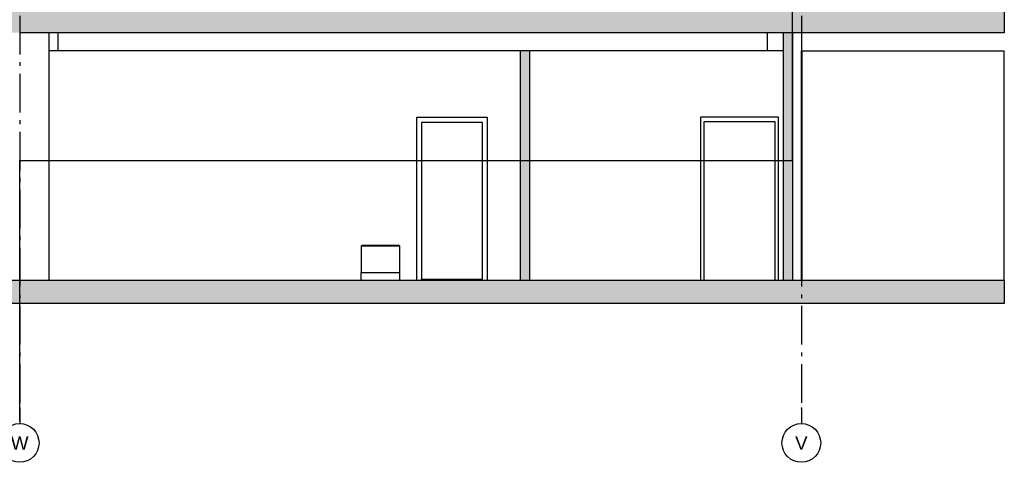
# Model space of a CAD drawing. Header units: millimetres. Extents: x -74465 to -41950, y 1470 to 14690.
# Tile 126 of 132: x -54677 to -41950, y 1470 to 7188. Entities that reach past the tile are written whole.
import ezdxf
from ezdxf.enums import TextEntityAlignment as Align

# ---------------------------------------------------------------- set-up
doc = ezdxf.new("R2010")
doc.units = ezdxf.units.MM
doc.header["$LTSCALE"] = 0.5
doc.header["$MEASUREMENT"] = 0
doc.linetypes.add('Akselinje', pattern=[1500, 1000, -200, 100, -200])
doc.linetypes.add('PLINE', pattern=[0])
for name, color, linetype in [('222- Søyler', 7, 'Continuous'), ('23-- Yttervegger', 7, 'Continuous'), ('24-- Innervegger', 7, 'Continuous'), ('24-- Innervegger (Skravur)', 7, 'Continuous'), ('244- Vinduer_ dører_ foldevegger', 7, 'Continuous'), ('251- Frittbærende dekker', 7, 'Continuous'), ('251- Frittbærende dekker (Skravur)', 7, 'Continuous'), ('279- Annet fast inventar', 7, 'Continuous'), ('82-- Modullinjer', 7, 'Continuous'), ('tiltaksgrense', 7, 'Continuous')]:
    doc.layers.add(name, color=color, linetype=linetype)
doc.styles.add('GENERATED_STYLE_1', font='arial.ttf')
pattern_1 = [(0, (0, 0), (0, 43.30127), [0, -25]), (0, (12.5, 21.65), (0, 43.30127), [0, -25])]

# ---------------------------------------------------------------- blocks, each defined once
blk = doc.blocks.new('Standard grid marker[1]', base_point=(-54677, 14190))
at = {"layer": '82-- Modullinjer', "linetype": 'Akselinje'}
for p, q in [((-54677, 13990), (-54677, 14190)), ((-54677, 13990), (-54677, 2170)), ((-54677, 2170), (-54677, 1970))]:
    blk.add_line(p, q, dxfattribs=at)
at = {"layer": '82-- Modullinjer', "linetype": 'PLINE'}
for centre in [(-54677, 14440), (-54677, 1720)]:
    blk.add_circle(centre, 250, dxfattribs=at)
at = {"layer": '82-- Modullinjer', "linetype": 'Akselinje'}
for p in [(-54677, 13990), (-54677, 13990), (-54677, 2170), (-54677, 2170)]:
    blk.add_point(p, dxfattribs=at)
at = {"layer": '82-- Modullinjer', "style": 'GENERATED_STYLE_1'}
for tag, p in [('AC_MarkerText_1_0', (-54677, 14527)), ('AC_MarkerText_1_1', (-54677, 1808))]:
    blk.add_attdef(tag, text='', height=175, rotation=360, dxfattribs=at).set_placement(p, align=Align.TOP_CENTER)
blk = doc.blocks.new('Standard grid marker[4]', base_point=(-44573, 14190))
at = {"layer": '82-- Modullinjer', "linetype": 'Akselinje'}
for p, q in [((-44573, 13990), (-44573, 14190)), ((-44573, 13990), (-44573, 2170)), ((-44573, 2170), (-44573, 1970))]:
    blk.add_line(p, q, dxfattribs=at)
at = {"layer": '82-- Modullinjer', "linetype": 'PLINE'}
for centre in [(-44573, 14440), (-44573, 1720)]:
    blk.add_circle(centre, 250, dxfattribs=at)
at = {"layer": '82-- Modullinjer', "linetype": 'Akselinje'}
for p in [(-44573, 13990), (-44573, 13990), (-44573, 2170), (-44573, 2170)]:
    blk.add_point(p, dxfattribs=at)
at = {"layer": '82-- Modullinjer', "style": 'GENERATED_STYLE_1'}
for tag, p in [('AC_MarkerText_1_0', (-44573, 14527)), ('AC_MarkerText_1_1', (-44573, 1808))]:
    blk.add_attdef(tag, text='', height=175, rotation=360, dxfattribs=at).set_placement(p, align=Align.TOP_CENTER)

msp = doc.modelspace()

# ---------------------------------------------------------------- hatches: boundary and pattern name
at = {"layer": '24-- Innervegger (Skravur)', "linetype": 'Continuous'}
h = msp.add_hatch(dxfattribs=at)
h.set_pattern_fill('Prikker_tett', color=256, style=0, pattern_type=2)
h.set_pattern_definition(pattern_1)
h.paths.add_polyline_path([(-44809.6, 7020), (-44809.6, 3820), (-44689.6, 3820), (-44689.6, 7020)])
h = msp.add_hatch(dxfattribs=at)
h.set_pattern_fill('Prikker_tett', color=256, style=0, pattern_type=2)
h.set_pattern_definition(pattern_1)
h.paths.add_polyline_path([(-48206.6, 3820), (-48086.6, 3820), (-48086.6, 6784.7), (-48206.6, 6784.7)])
at = {"layer": '251- Frittbærende dekker (Skravur)', "linetype": 'Continuous'}
h = msp.add_hatch(dxfattribs=at)
h.set_pattern_fill('Prikker_tett', color=256, style=0, pattern_type=2)
h.set_pattern_definition(pattern_1)
h.paths.add_polyline_path([(-41949.9, 7320), (-54826.6, 7320), (-54826.6, 7020), (-41949.9, 7020)])
h = msp.add_hatch(dxfattribs=at)
h.set_pattern_fill('Prikker_tett', color=256, style=0, pattern_type=2)
h.set_pattern_definition(pattern_1)
h.paths.add_polyline_path([(-54826.6, 3820), (-54826.6, 3520), (-41949.9, 3520), (-41949.9, 3820)])

# ---------------------------------------------------------------- linework, layer by layer
at = {"layer": '222- Søyler', "linetype": 'PLINE'}
for p, q in [((-54297.3, 3820), (-54297.3, 7020)), ((-54177.3, 6784.7), (-54177.3, 7020))]:
    msp.add_line(p, q, dxfattribs=at)
at = {"layer": '23-- Yttervegger'}
msp.add_line((-45009.6, 6784.7), (-45009.6, 7020), dxfattribs=at)
at = {"layer": '24-- Innervegger', "linetype": 'PLINE'}
for p, q in [((-44809.6, 7020), (-44809.6, 3820)), ((-44689.6, 7020), (-44689.6, 3820)), ((-48206.6, 6784.7), (-54297.3, 6784.7)), ((-48206.6, 6784.7), (-48206.6, 3820)), ((-48086.6, 6784.7), (-48206.6, 6784.7)), ((-44809.6, 6784.7), (-48086.6, 6784.7)), ((-48086.6, 6784.7), (-48086.6, 3820)), ((-44571.3, 3820), (-44571.3, 6784.7)), ((-44567.4, 6784.7), (-44571.3, 6784.7)), ((-44567.4, 6784.7), (-44567.4, 3820)), ((-44567.4, 6784.7), (-41949.9, 6784.7)), ((-41949.9, 3820), (-41949.9, 6784.7))]:
    msp.add_line(p, q, dxfattribs=at)
at = {"layer": '244- Vinduer_ dører_ foldevegger', "linetype": 'PLINE'}
for p, q in [((-49543.1, 5930), (-48633.1, 5930)), ((-49543.1, 3820), (-49543.1, 5930)), ((-49483.1, 5860), (-49483.1, 3834)), ((-48693.1, 5860), (-49483.1, 5860)), ((-48693.1, 3834), (-48693.1, 5860)), ((-48633.1, 5930), (-48633.1, 3820)), ((-45877.4, 5930), (-45877.4, 5860)), ((-44867.4, 5930), (-45877.4, 5930)), ((-45877.4, 5860), (-45877.4, 3820)), ((-45829.4, 3820), (-45829.4, 5872)), ((-45829.4, 5872), (-44915.4, 5872)), ((-44915.4, 5872), (-44915.4, 3820)), ((-44867.4, 5860), (-44867.4, 5930)), ((-44867.4, 3820), (-44867.4, 5860)), ((-49483.1, 3834), (-48693.1, 3834)), ((-49483.1, 3820), (-49483.1, 3834)), ((-48693.1, 3820), (-48693.1, 3834))]:
    msp.add_line(p, q, dxfattribs=at)
at = {"layer": '251- Frittbærende dekker', "linetype": 'PLINE'}
for p, q in [((-41949.9, 7320), (-41949.9, 7020)), ((-44809.6, 7020), (-54676.6, 7020)), ((-44689.6, 7020), (-44809.6, 7020)), ((-41949.9, 7020), (-44689.6, 7020)), ((-48086.6, 3820), (-48206.6, 3820)), ((-44809.6, 3820), (-48086.6, 3820)), ((-44689.6, 3820), (-44809.6, 3820)), ((-41949.9, 3820), (-44689.6, 3820)), ((-41949.9, 3820), (-41949.9, 3520)), ((-41949.9, 3520), (-54826.6, 3520))]:
    msp.add_line(p, q, dxfattribs=at)
at = {"layer": '251- Frittbærende dekker', "linetype": 'PLINE', "flags": 128}
msp.add_lwpolyline([(-48206.6, 3820), (-54743.6, 3820), (-54791.6, 3820), (-54826.6, 3820)], dxfattribs=at)
at = {"layer": '279- Annet fast inventar', "linetype": 'PLINE'}
for p, q in [((-50254.8, 4270), (-50262.3, 4262.5)), ((-49762.3, 4262.5), (-50262.3, 4262.5)), ((-50262.3, 4262.5), (-50262.3, 3920)), ((-49769.8, 4270), (-50254.8, 4270)), ((-49762.3, 4262.5), (-49769.8, 4270)), ((-49762.3, 3920), (-49762.3, 4262.5)), ((-50262.3, 3920), (-49762.3, 3920)), ((-50262.3, 3820), (-50262.3, 3920)), ((-49762.3, 3820), (-49762.3, 3920))]:
    msp.add_line(p, q, dxfattribs=at)
at = {"layer": 'tiltaksgrense', "linetype": 'PLINE', "flags": 128}
msp.add_lwpolyline([(-54676.6, 2000), (-54676.6, 5368), (-44689.6, 5368), (-44689.6, 12075.7)], dxfattribs=at)

# ---------------------------------------------------------------- block references
at = {"layer": '82-- Modullinjer', "linetype": 'PLINE'}
ref = msp.add_blockref('Standard grid marker[1]', (-54676.6, 14189.9), dxfattribs=at)
ref.add_attrib('AC_MarkerText_1', 'W', dxfattribs={"color": 7, "height": 175, "rotation": 360, "style": 'GENERATED_STYLE_1'}).set_placement((-54676.6, 14527.4), align=Align.TOP_CENTER)
ref.add_attrib('AC_MarkerText_1_1', 'W', dxfattribs={"color": 7, "height": 175, "rotation": 360, "style": 'GENERATED_STYLE_1'}).set_placement((-54676.6, 1807.5), align=Align.TOP_CENTER)
ref = msp.add_blockref('Standard grid marker[4]', (-44573.4, 14189.9), dxfattribs=at)
ref.add_attrib('AC_MarkerText_1', 'V', dxfattribs={"color": 7, "height": 175, "rotation": 360, "style": 'GENERATED_STYLE_1'}).set_placement((-44573.4, 14527.4), align=Align.TOP_CENTER)
ref.add_attrib('AC_MarkerText_1_1', 'V', dxfattribs={"color": 7, "height": 175, "rotation": 360, "style": 'GENERATED_STYLE_1'}).set_placement((-44573.4, 1807.5), align=Align.TOP_CENTER)

doc.saveas('drawing.dxf')
